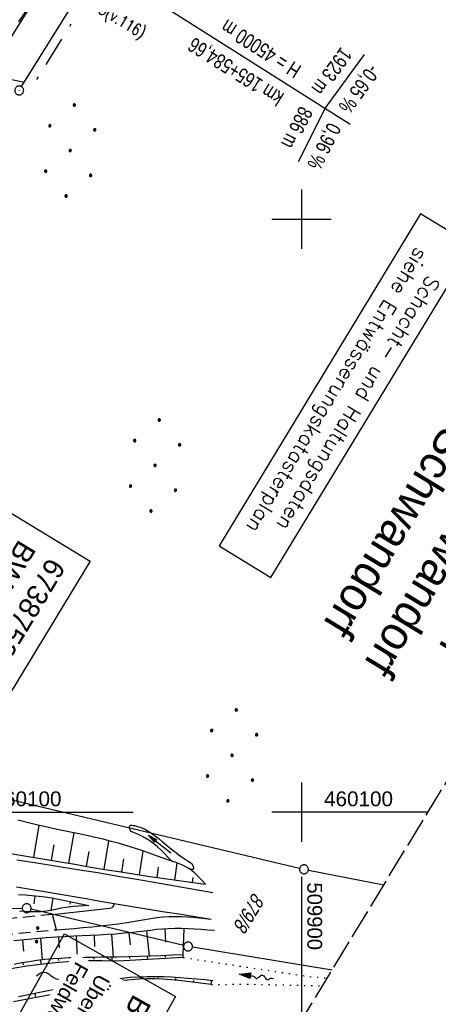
# Model space of a CAD drawing. Extents: x 509601 to 510326, y 459976 to 460916.
# Tile 17 of 39: x 509852 to 509923, y 460068 to 460234. Entities that reach past the tile are written whole.
import ezdxf
from ezdxf.enums import TextEntityAlignment as Align

# ---------------------------------------------------------------- set-up
doc = ezdxf.new("R2010")
doc.units = 0
doc.header["$LTSCALE"] = 10
doc.header["$MEASUREMENT"] = 0
for name, pattern in [('AUSGEZOGEN', [0]), ('LT00', [0]), ('LT08', [0.42, 0.2, -0.1, 0.02, -0.1]), ('LT11', [0.3, 0.2, -0.1]), ('LT14', [0.6, 0.5, -0.1]), ('PUNKTX2_STR', [0.6, 0.1, -0.5])]:
    doc.linetypes.add(name, pattern=pattern)
doc.layers.get('0').update_dxf_attribs({"linetype": 'LT00'})
for name, color, linetype in [('--EK_BW_TEXT_A', 20, 'LT00'), ('--EK_FBR', 1, 'LT00'), ('--EK_Schacht-Text', 5, 'LT00'), ('--EL_DFK_AB_L', 21, 'LT00'), ('--EL_DFK_AB_P', 7, 'LT00'), ('--EL_TEXT_KASTEN', 182, 'Continuous'), ('--FLIEßRICHTPFEIL', 180, 'Continuous'), ('--WASSER_GRENZE', 180, 'PUNKTX2_STR'), ('--WASSER_NUTZUNG', 180, 'Continuous'), ('-GRA-20O', 250, 'LT00'), ('BW_TEXT_B', 20, 'AUSGEZOGEN'), ('DFK_AB_L', 21, 'LT00'), ('DFK_AB_P', 7, 'LT00'), ('DFK_FLUR_NR', 250, 'LT00'), ('DFK_GZPKT', 250, 'LT00'), ('DFK_KATASTER', 250, 'LT00'), ('DFK_NUTZUNG', 250, 'LT00'), ('GEMEINDEGRENZE', 3, 'LT08'), ('GRENZNAME_B', 250, 'Continuous'), ('PFEIL', 140, 'AUSGEZOGEN'), ('V109_AFBR_BAB', 250, 'LT00'), ('V109_BOESCH', 250, 'LT00'), ('V109_BOSCHUNG', 250, 'LT00'), ('V109_FELDWEG', 250, 'LT11'), ('V109_GRABEN', 250, 'LT00'), ('V109_RASTER', 250, 'LT00'), ('V109_ZAUN', 40, 'LT00'), ('V110_AFBR_BAB', 250, 'LT00'), ('V110_BOESCH', 250, 'LT00'), ('V110_BOSCHUNG', 250, 'LT00'), ('V110_FELDWEG', 250, 'LT11'), ('V110_GRABEN', 250, 'LT00'), ('V110_RASTER', 250, 'LT00')]:
    doc.layers.add(name, color=color, linetype=linetype)
doc.layers.add('-BLATT_109-RAND', color=7, linetype='LT14', plot=False)
doc.styles.add('Beschrift', font='ARIAL.TTF')
doc.styles.add('ROMANS', font='romans.shx', dxfattribs={"width": 0.8})
doc.styles.add('schachtbeschriftung', font='romans.shx', dxfattribs={"width": 0.75, "height": 2})
doc.styles.get("Standard").update_dxf_attribs({"font": 'ARIAL.TTF'})
doc.styles.add('UNIR-H', font='unir_h.shx', dxfattribs={"width": 0.8})

# ---------------------------------------------------------------- blocks, each defined once
blk = doc.blocks.new('SYMB7010')
at = {"color": 0, "linetype": 'ByBlock'}
for points in [[(-0.031408, 0.499213), (-0.093728, 0.49134), (-0.15457, 0.475719), (-0.212975, 0.452595), (-0.268021, 0.422333), (-0.31884, 0.385411), (-0.36463, 0.342411), (-0.40467, 0.29401), (-0.438329, 0.240973), (-0.465074, 0.184136), (-0.484486, 0.124395), (-0.496256, 0.062692), (-0.5002, 0)], [(-0.5002, 0), (-0.496256, -0.062692), (-0.484486, -0.124395), (-0.465075, -0.184136), (-0.438329, -0.240973), (-0.404671, -0.29401), (-0.36463, -0.342411), (-0.31884, -0.385411), (-0.268021, -0.422333), (-0.212975, -0.452595), (-0.154571, -0.475719), (-0.093728, -0.49134), (-0.031408, -0.499213), (0.031408, -0.499213)], [(0.5002, 0), (0.496256, 0.062692), (0.484485, 0.124395), (0.465074, 0.184136), (0.438329, 0.240973), (0.40467, 0.29401), (0.36463, 0.342411), (0.31884, 0.385411), (0.268021, 0.422333), (0.212975, 0.452595), (0.15457, 0.475719), (0.093728, 0.49134), (0.031408, 0.499213), (-0.031408, 0.499213)], [(0.031408, -0.499213), (0.093728, -0.491341), (0.15457, -0.475719), (0.212975, -0.452595), (0.268021, -0.422333), (0.31884, -0.385411), (0.36463, -0.342411), (0.404671, -0.294011), (0.438329, -0.240974), (0.465075, -0.184136), (0.484486, -0.124395), (0.496256, -0.062692), (0.500201, 0)]]:
    blk.add_lwpolyline(points, dxfattribs=at)
blk = doc.blocks.new('SYMB0003')
at = {"color": 0, "linetype": 'ByBlock'}
for p, q in [((-0.015712, 0), (0.010166, 0.012015)), ((0, -0.021257), (-0.015712, 0)), ((0.010166, 0.012015), (0, -0.021257))]:
    blk.add_line(p, q, dxfattribs=at)
for points in [[(-0.031395, 0.499013), (-0.093691, 0.491144), (-0.154509, 0.475528), (-0.21289, 0.452414), (-0.267913, 0.422164), (-0.318712, 0.385257), (-0.364484, 0.342274), (-0.404509, 0.293893), (-0.438154, 0.240877), (-0.464888, 0.184062), (-0.484292, 0.124345), (-0.496058, 0.062667), (-0.5, 0)], [(-0.5, 0), (-0.496058, -0.062667), (-0.484292, -0.124345), (-0.464888, -0.184062), (-0.438154, -0.240877), (-0.404509, -0.293893), (-0.364485, -0.342274), (-0.318712, -0.385257), (-0.267914, -0.422164), (-0.21289, -0.452414), (-0.154509, -0.475529), (-0.093691, -0.491144), (-0.031395, -0.499014), (0.031395, -0.499014)], [(0.5, 0), (0.496057, 0.062667), (0.484292, 0.124345), (0.464888, 0.184062), (0.438153, 0.240877), (0.404509, 0.293893), (0.364484, 0.342274), (0.318712, 0.385257), (0.267913, 0.422164), (0.21289, 0.452414), (0.154509, 0.475528), (0.093691, 0.491144), (0.031395, 0.499013), (-0.031395, 0.499013)], [(0.031395, -0.499014), (0.093691, -0.491144), (0.154509, -0.475529), (0.21289, -0.452414), (0.267914, -0.422164), (0.318712, -0.385257), (0.364485, -0.342274), (0.404509, -0.293893), (0.438154, -0.240877), (0.464889, -0.184062), (0.484292, -0.124345), (0.496058, -0.062667), (0.5, 0)]]:
    blk.add_lwpolyline(points, dxfattribs=at)
blk = doc.blocks.new('SYMB7112')
at = {"color": 0, "linetype": 'ByBlock'}
for p, q in [((-0.13, 0.012919), (-0.13, -0.012919)), ((-0.125, -0.017105), (-0.125, 0.017105)), ((-0.12, 0.019164), (-0.12, -0.019164)), ((-0.115, -0.019796), (-0.115, 0.019796)), ((-0.11, 0.019164), (-0.11, -0.019164)), ((-0.105, -0.017105), (-0.105, 0.017105)), ((-0.1, 0.012919), (-0.1, -0.012919)), ((-0.095, -0.000126), (-0.095, 0.000146)), ((0.1, 0.012919), (0.1, -0.012919)), ((0.105, -0.017105), (0.105, 0.017105)), ((0.11, 0.019164), (0.11, -0.019164)), ((0.115, -0.019796), (0.115, 0.019796)), ((0.12, 0.019164), (0.12, -0.019164)), ((0.125, -0.017105), (0.125, 0.017105)), ((0.13, 0.012919), (0.13, -0.012919)), ((0.135, -0.000126), (0.135, 0.000146))]:
    blk.add_line(p, q, dxfattribs=at)
for points in [[(-0.095, 0), (-0.096981, 0.008678), (-0.10253, 0.015637), (-0.11055, 0.019499), (-0.11945, 0.019499), (-0.12747, 0.015637), (-0.133019, 0.008678), (-0.135, 0)], [(-0.135, 0), (-0.133019, -0.008678), (-0.12747, -0.015637), (-0.11945, -0.019499), (-0.11055, -0.019499), (-0.10253, -0.015637), (-0.096981, -0.008678), (-0.095, 0)], [(0.135, 0), (0.133019, 0.008678), (0.12747, 0.015637), (0.11945, 0.019499), (0.11055, 0.019499), (0.10253, 0.015637), (0.096981, 0.008678), (0.095, 0)], [(0.095, 0), (0.096981, -0.008678), (0.10253, -0.015637), (0.11055, -0.019499), (0.11945, -0.019499), (0.12747, -0.015637), (0.133019, -0.008678), (0.135, 0)]]:
    blk.add_lwpolyline(points, dxfattribs=at)
blk = doc.blocks.new('Ackerland7')
at = {"layer": 'DFK_NUTZUNG', "color": 0, "linetype": 'ByBlock'}
for p, q in [((-4, 3.93), (-4, 3.67)), ((-3.95, 3.63), (-3.95, 3.97)), ((-3.9, 3.99), (-3.9, 3.61)), ((-3.85, 3.6), (-3.85, 4)), ((-3.8, 3.99), (-3.8, 3.61)), ((-3.75, 3.63), (-3.75, 3.97)), ((-3.7, 3.93), (-3.7, 3.67)), ((-3.65, 3.8), (-3.65, 3.8)), ((3.7, 3.93), (3.7, 3.67)), ((3.75, 3.63), (3.75, 3.97)), ((3.8, 3.99), (3.8, 3.61)), ((3.85, 3.6), (3.85, 4)), ((3.9, 3.99), (3.9, 3.61)), ((3.95, 3.63), (3.95, 3.97)), ((4, 3.93), (4, 3.67)), ((4.05, 3.8), (4.05, 3.8)), ((-7.85, 0.13), (-7.85, -0.13)), ((-7.8, -0.17), (-7.8, 0.17)), ((-7.75, 0.19), (-7.75, -0.19)), ((-7.7, -0.2), (-7.7, 0.2)), ((-7.65, 0.19), (-7.65, -0.19)), ((-7.6, -0.17), (-7.6, 0.17)), ((-7.55, 0.13), (-7.55, -0.13)), ((-7.5, 0), (-7.5, 0)), ((-0.15, 0.13), (-0.15, -0.13)), ((-0.1, -0.17), (-0.1, 0.17)), ((-0.05, 0.19), (-0.05, -0.19)), ((0, -0.2), (0, 0.2)), ((0.05, 0.19), (0.05, -0.19)), ((0.1, -0.17), (0.1, 0.17)), ((0.15, 0.13), (0.15, -0.13)), ((0.2, 0), (0.2, 0)), ((7.55, 0.13), (7.55, -0.13)), ((7.6, -0.17), (7.6, 0.17)), ((7.65, 0.19), (7.65, -0.19)), ((7.7, -0.2), (7.7, 0.2)), ((7.75, 0.19), (7.75, -0.19)), ((7.8, -0.17), (7.8, 0.17)), ((7.85, 0.13), (7.85, -0.13)), ((7.9, 0), (7.9, 0)), ((-4, -3.67), (-4, -3.93)), ((-3.95, -3.97), (-3.95, -3.63)), ((-3.9, -3.61), (-3.9, -3.99)), ((-3.85, -4), (-3.85, -3.6)), ((-3.8, -3.61), (-3.8, -3.99)), ((-3.75, -3.97), (-3.75, -3.63)), ((-3.7, -3.67), (-3.7, -3.93)), ((-3.65, -3.8), (-3.65, -3.8)), ((3.7, -3.67), (3.7, -3.93)), ((3.75, -3.97), (3.75, -3.63)), ((3.8, -3.61), (3.8, -3.99)), ((3.85, -4), (3.85, -3.6)), ((3.9, -3.61), (3.9, -3.99)), ((3.95, -3.97), (3.95, -3.63)), ((4, -3.67), (4, -3.93)), ((4.05, -3.8), (4.05, -3.8))]:
    blk.add_line(p, q, dxfattribs=at)
for points in [[(-3.65, 3.8), (-3.67, 3.89), (-3.73, 3.96), (-3.81, 3.99), (-3.89, 3.99), (-3.97, 3.96), (-4.03, 3.89), (-4.05, 3.8), (-4.03, 3.71), (-3.97, 3.64), (-3.89, 3.6), (-3.81, 3.6), (-3.73, 3.64), (-3.67, 3.71), (-3.65, 3.8)], [(4.05, 3.8), (4.03, 3.89), (3.97, 3.96), (3.89, 3.99), (3.81, 3.99), (3.73, 3.96), (3.67, 3.89), (3.65, 3.8), (3.67, 3.71), (3.73, 3.64), (3.81, 3.61), (3.89, 3.61), (3.97, 3.64), (4.03, 3.71), (4.05, 3.8)], [(-7.5, 0), (-7.52, 0.09), (-7.58, 0.16), (-7.66, 0.19), (-7.74, 0.19), (-7.82, 0.16), (-7.88, 0.09), (-7.9, 0)], [(0.2, 0), (0.18, 0.09), (0.12, 0.16), (0.04, 0.19), (-0.04, 0.19), (-0.12, 0.16), (-0.18, 0.09), (-0.2, 0)], [(-0.2, 0), (-0.18, -0.09), (-0.12, -0.16), (-0.04, -0.19), (0.04, -0.19), (0.12, -0.16), (0.18, -0.09), (0.2, 0)], [(7.9, 0), (7.88, 0.09), (7.82, 0.16), (7.74, 0.19), (7.66, 0.19), (7.58, 0.16), (7.52, 0.09), (7.5, 0)], [(7.5, 0), (7.52, -0.09), (7.58, -0.16), (7.66, -0.19), (7.74, -0.19), (7.82, -0.16), (7.88, -0.09), (7.9, 0)], [(-7.9, 0), (-7.88, -0.09), (-7.82, -0.16), (-7.74, -0.19), (-7.66, -0.19), (-7.58, -0.16), (-7.52, -0.09), (-7.5, 0)], [(-3.65, -3.8), (-3.67, -3.71), (-3.73, -3.64), (-3.81, -3.61), (-3.89, -3.61), (-3.97, -3.64), (-4.03, -3.71), (-4.05, -3.8), (-4.03, -3.89), (-3.97, -3.96), (-3.89, -3.99), (-3.81, -3.99), (-3.73, -3.96), (-3.67, -3.89), (-3.65, -3.8)], [(4.05, -3.8), (4.03, -3.71), (3.97, -3.64), (3.89, -3.61), (3.81, -3.61), (3.73, -3.64), (3.67, -3.71), (3.65, -3.8), (3.67, -3.89), (3.73, -3.96), (3.81, -3.99), (3.89, -3.99), (3.97, -3.96), (4.03, -3.89), (4.05, -3.8)]]:
    blk.add_lwpolyline(points, dxfattribs=at)
blk = doc.blocks.new('SYMB7251')
at = {"color": 0, "linetype": 'ByBlock'}
for points in [[(-0.25, 0), (-0.208333, 0.028889), (-0.166667, 0.051111), (-0.125, 0.06), (-0.083333, 0.051111), (-0.041667, 0.028889), (0, 0)], [(0, 0), (0.041667, -0.028889), (0.083333, -0.051111), (0.125, -0.06), (0.166667, -0.051111), (0.208333, -0.028889), (0.25, 0)]]:
    blk.add_lwpolyline(points, dxfattribs=at)
blk = doc.blocks.new('FLIEßRICHTPFEIL')
at = {"layer": '--FLIEßRICHTPFEIL'}
blk.add_hatch(color=256, dxfattribs=at).paths.add_polyline_path([(-1.95, 0.4875), (-1.95, -0.4875), (0, 0)])
for p, q in [((-1.95, 0.4875), (-1.95, -0.4875)), ((-1.95, 0.4875), (0, 0)), ((0, 0), (-1.95, -0.4875))]:
    blk.add_line(p, q, dxfattribs=at)
at = {"layer": '--FLIEßRICHTPFEIL', "start_tangent": (-1, 0), "end_tangent": (-1, 0)}
blk.add_spline([(-1.95, 0), (-2.4375, 0), (-2.925, 0.325), (-3.4125, 0), (-3.9, -0.325), (-4.3875, 0), (-4.875, 0.325), (-5.3625, 0), (-5.85, 0)], degree=3, dxfattribs=at)
blk = doc.blocks.new('Pfreil3')
at = {"layer": 'PFEIL'}
blk.add_hatch(color=256, dxfattribs=at).paths.add_polyline_path([(-1.55, 0.27), (-1.55, -0.27), (0, 0)])
for p, q in [((-1.55, 0), (-4.83, 0)), ((-1.55, -0.27), (-1.55, 0.27)), ((-1.55, 0.27), (0, 0)), ((0, 0), (-1.55, -0.27))]:
    blk.add_line(p, q, dxfattribs=at)

msp = doc.modelspace()

# ---------------------------------------------------------------- linework, layer by layer
at = {"layer": '--EK_FBR'}
for points in [[(509885.08, 460086.38), (509881.88, 460086.95), (509878.67, 460087.52), (509875.47, 460088.08), (509872.26, 460088.64), (509869.05, 460089.18), (509865.65, 460089.75), (509862.24, 460090.3), (509858.83, 460090.85), (509855.41, 460091.38), (509852, 460091.91)], [(509885.08, 460086.38), (509881.88, 460086.95), (509878.67, 460087.52), (509875.47, 460088.08), (509872.26, 460088.64), (509869.05, 460089.18), (509865.65, 460089.75), (509862.24, 460090.3), (509858.83, 460090.85), (509855.41, 460091.38), (509852, 460091.91)], [(509851.94, 460087.4), (509854.3, 460087.02), (509856.66, 460086.63), (509859.01, 460086.23), (509861.36, 460085.82), (509863.72, 460085.42), (509866.07, 460085.01), (509868.42, 460084.61), (509871.15, 460084.16), (509873.87, 460083.71), (509876.6, 460083.27), (509879.33, 460082.83), (509882.05, 460082.4), (509884.78, 460081.97)], [(509851.94, 460087.4), (509854.3, 460087.02), (509856.66, 460086.63), (509859.01, 460086.23), (509861.36, 460085.82), (509863.72, 460085.42), (509866.07, 460085.01), (509868.42, 460084.61), (509871.15, 460084.16), (509873.87, 460083.71), (509876.6, 460083.27), (509879.33, 460082.83), (509882.05, 460082.4), (509884.78, 460081.97)], [(509858.7, 460080.18), (509858.03, 460082.75), (509867.62, 460083.83), (509867.85, 460083.87), (509868.07, 460083.95), (509868.25, 460084.08), (509868.38, 460084.24), (509868.42, 460084.42), (509868.42, 460084.61)], [(509858.7, 460080.18), (509860.19, 460080.3), (509861.67, 460080.41), (509863.15, 460080.54), (509864.64, 460080.67), (509866.12, 460080.82), (509867.6, 460081), (509869.08, 460081.19), (509870.55, 460081.41), (509871.57, 460081.58), (509872.59, 460081.75), (509873.61, 460081.93), (509874.62, 460082.09), (509875.64, 460082.23), (509876.66, 460082.33), (509877.68, 460082.4), (509878.69, 460082.43), (509879.7, 460082.41), (509880.72, 460082.37), (509881.73, 460082.29), (509882.75, 460082.19), (509883.77, 460082.09), (509884.78, 460081.97)]]:
    msp.add_lwpolyline(points, dxfattribs=at)
at = {"layer": '--EL_DFK_AB_L'}
msp.add_line((509852.82, 460222.33), (509922.78, 460335), dxfattribs=at)
at = {"layer": '--EL_TEXT_KASTEN'}
msp.add_lwpolyline([(509920.1, 460200.86), (509886.11, 460144.88), (509894.84, 460139.58), (509928.83, 460195.55)], close=True, dxfattribs=at)
at = {"layer": '--WASSER_GRENZE', "ltscale": 0.2}
for p, q in [((509880.09, 460075.48), (509901.44, 460072.27)), ((509901.44, 460072.27), (509904.19, 460072.04)), ((509884.79, 460070.94), (509890.86, 460071)), ((509890.86, 460071), (509903.29, 460070.73)), ((509904.19, 460072.04), (509904.36, 460072.02))]:
    msp.add_line(p, q, dxfattribs=at)
at = {"layer": '-GRA-20O'}
for p, q in [((509908.2, 460215.93), (509875.16, 460236.84)), ((509903.98, 460218.61), (509910.64, 460227.78)), ((509903.98, 460218.61), (509899.44, 460209.64))]:
    msp.add_line(p, q, dxfattribs=at)
at = {"layer": 'DFK_AB_L'}
msp.add_line((509852.82, 460222.33), (509922.78, 460335), dxfattribs=at)
at = {"layer": 'DFK_KATASTER'}
for p, q in [((509835.86, 460105.72), (509899.7, 460090.54)), ((509901.17, 460090.23), (509913.91, 460087.75)), ((509852.93, 460083.78), (509800.27, 460082.23)), ((509880.15, 460077.52), (509854.41, 460083.63)), ((509905.17, 460073.36), (509881.62, 460077.23))]:
    msp.add_line(p, q, dxfattribs=at)
at = {"layer": 'GEMEINDEGRENZE', "ltscale": 2.5, "flags": 128}
msp.add_lwpolyline([(510083.2, 460366.52), (510084.55, 460407.24), (510070.1, 460416.15), (510053.22, 460414.5), (510045.75, 460363.55), (510043.24, 460334.01), (510040.27, 460311.62), (510036.26, 460289.83), (509999.14, 460276.17), (509957.39, 460262.02), (509953.25, 460305.42), (509926.64, 460335.78), (509924.24, 460334.5), (509854.83, 460222.72), (509804.9, 460233.06), (509793.74, 460241.31), (509777.79, 460222.56), (509761.22, 460206.13), (509751.6, 460198.75), (509740.25, 460200.73), (509714.23, 460213.64), (509694.77, 460218.55), (509672.9, 460208.44), (509658.07, 460219.38)], dxfattribs=at)
at = {"layer": 'V109_AFBR_BAB'}
for points in [[(509885.08, 460086.38), (509881.88, 460086.95), (509878.67, 460087.52), (509875.47, 460088.08), (509872.26, 460088.64), (509869.05, 460089.18), (509865.65, 460089.75), (509862.24, 460090.3), (509858.83, 460090.85), (509855.41, 460091.38), (509852, 460091.91)], [(509851.94, 460087.4), (509854.3, 460087.02), (509856.66, 460086.63), (509859.01, 460086.23), (509861.36, 460085.82), (509863.72, 460085.42), (509866.07, 460085.01), (509868.42, 460084.61), (509871.15, 460084.16), (509873.87, 460083.71), (509876.6, 460083.27), (509879.33, 460082.83), (509882.05, 460082.4), (509884.78, 460081.97)], [(509858.7, 460080.18), (509858.03, 460082.75), (509867.62, 460083.83), (509867.85, 460083.87), (509868.07, 460083.95), (509868.25, 460084.08), (509868.38, 460084.24), (509868.42, 460084.42), (509868.42, 460084.61)], [(509858.7, 460080.18), (509860.19, 460080.3), (509861.67, 460080.41), (509863.15, 460080.54), (509864.64, 460080.67), (509866.12, 460080.82), (509867.6, 460081), (509869.08, 460081.19), (509870.55, 460081.41), (509871.57, 460081.58), (509872.59, 460081.75), (509873.61, 460081.93), (509874.62, 460082.09), (509875.64, 460082.23), (509876.66, 460082.33), (509877.68, 460082.4), (509878.69, 460082.43), (509879.7, 460082.41), (509880.72, 460082.37), (509881.73, 460082.29), (509882.75, 460082.19), (509883.77, 460082.09), (509884.78, 460081.97)]]:
    msp.add_lwpolyline(points, dxfattribs=at)
at = {"layer": 'V109_BOESCH'}
for points in [[(509883.81, 460087.84), (509883.36, 460088.35), (509882.9, 460088.85), (509882.43, 460089.33), (509881.95, 460089.78), (509881.44, 460090.2), (509880.9, 460090.56), (509880.38, 460090.86), (509879.83, 460091.11), (509879.26, 460091.34), (509878.69, 460091.55), (509878.11, 460091.75), (509876.84, 460092.19), (509875.59, 460092.64), (509874.33, 460093.08), (509873.08, 460093.52), (509871.83, 460093.94), (509870.57, 460094.34), (509869.31, 460094.72), (509867.95, 460095.08), (509866.59, 460095.42), (509865.22, 460095.74), (509863.84, 460096.04), (509862.45, 460096.33), (509861.07, 460096.61), (509859.68, 460096.9), (509858.29, 460097.19), (509856.91, 460097.5), (509855.34, 460097.87), (509853.77, 460098.26), (509852.21, 460098.67)], [(509850.25, 460093.17), (509852.63, 460092.77), (509855, 460092.37), (509857.37, 460091.97), (509859.74, 460091.56), (509862.12, 460091.15), (509864.49, 460090.75), (509866.86, 460090.35), (509869.24, 460089.97), (509871.66, 460089.59), (509874.09, 460089.23), (509876.52, 460088.87), (509878.95, 460088.52), (509881.38, 460088.18), (509883.81, 460087.84)], [(509852.32, 460086.12), (509853.45, 460086.05), (509854.58, 460085.96), (509855.7, 460085.85), (509856.82, 460085.71), (509857.93, 460085.54), (509859.04, 460085.33), (509864.17, 460084.27)], [(509864.17, 460084.27), (509863.3, 460084.22), (509862.43, 460084.16), (509861.56, 460084.09), (509860.69, 460083.99), (509859.83, 460083.86), (509858.98, 460083.7), (509858.59, 460083.61), (509858.21, 460083.52), (509857.83, 460083.44), (509856.95, 460083.3), (509856.07, 460083.22), (509855.18, 460083.19), (509854.28, 460083.2), (509853.39, 460083.24), (509852.49, 460083.3)], [(509885.33, 460080.02), (509884.22, 460080.12), (509883.11, 460080.21), (509882, 460080.28), (509880.89, 460080.34), (509879.78, 460080.38), (509878.67, 460080.38), (509877.57, 460080.35), (509876.56, 460080.28), (509875.56, 460080.19), (509874.56, 460080.07), (509873.56, 460079.95), (509872.56, 460079.83), (509871.56, 460079.71), (509870.14, 460079.57), (509868.72, 460079.45), (509867.3, 460079.35), (509865.87, 460079.27), (509864.45, 460079.2), (509863.02, 460079.14), (509861.6, 460079.07), (509860.18, 460079), (509858.76, 460078.91), (509856.94, 460078.79), (509855.12, 460078.63), (509853.31, 460078.47), (509851.5, 460078.28)]]:
    msp.add_lwpolyline(points, dxfattribs=at)
at = {"layer": 'V109_BOSCHUNG'}
for p, q in [((509854.9, 460092.39), (509855.81, 460097.76)), ((509860.8, 460091.38), (509861.69, 460096.49)), ((509857.84, 460091.89), (509858.3, 460094.49)), ((509866.74, 460090.37), (509867.53, 460095.19)), ((509863.77, 460090.87), (509864.19, 460093.37)), ((509869.72, 460089.89), (509870.07, 460092.14)), ((509872.69, 460089.43), (509873.31, 460093.44)), ((509875.67, 460088.99), (509875.92, 460090.71)), ((509878.64, 460088.56), (509879.05, 460091.42)), ((509881.63, 460088.14), (509881.74, 460089)), ((509855.03, 460085.91), (509854.88, 460084.55)), ((509858.08, 460085.51), (509857.74, 460083.42)), ((509861.07, 460084.92), (509860.97, 460084.46)), ((509864.01, 460084.31), (509864, 460084.26)), ((509859.02, 460078.93), (509859.13, 460077.14)), ((509862.04, 460079.09), (509862.21, 460075.46)), ((509865.03, 460079.23), (509865.12, 460077.37)), ((509867.98, 460079.4), (509868.26, 460075.55)), ((509870.92, 460079.64), (509871.12, 460077.62)), ((509873.9, 460079.99), (509874.31, 460075.71)), ((509876.98, 460080.31), (509877.1, 460078.07)), ((509880.15, 460080.37), (509880.02, 460075.95)), ((509852.97, 460078.43), (509853.16, 460076.55)), ((509855.99, 460078.71), (509856.29, 460075.09)), ((509868.02, 460075.54), (509868.03, 460074.93)), ((509871.02, 460075.6), (509871.02, 460075.3)), ((509874.01, 460075.7), (509874.03, 460075.16)), ((509877.01, 460075.82), (509877.02, 460075.57)), ((509880, 460075.95), (509880.02, 460075.48)), ((509853.03, 460074.6), (509853.09, 460074.28)), ((509856.01, 460075.06), (509856.09, 460074.35)), ((509859.01, 460075.33), (509859.03, 460074.99)), ((509862.02, 460075.46), (509862.04, 460074.85)), ((509865.02, 460075.51), (509865.02, 460075.23)), ((509872.89, 460071.85), (509872.86, 460072.27)), ((509861.11, 460069.9), (509860.95, 460070.62)), ((509864.04, 460070.54), (509863.97, 460070.85)), ((509866.97, 460071.13), (509866.87, 460071.66)), ((509869.92, 460071.59), (509869.89, 460071.82)), ((509875.86, 460071.86), (509875.87, 460072.08)), ((509878.84, 460071.67), (509878.88, 460072.16)), ((509881.81, 460071.34), (509881.84, 460071.64)), ((509884.78, 460070.94), (509884.87, 460071.65)), ((509855.22, 460068.71), (509855.08, 460069.46)), ((509858.17, 460069.28), (509858.09, 460069.66))]:
    msp.add_line(p, q, dxfattribs=at)
at = {"layer": 'V109_FELDWEG', "flags": 128}
for points in [[(509858.03, 460082.75), (509855.52, 460082.5), (509853.01, 460082.25), (509850.5, 460082), (509847.98, 460081.73), (509845.47, 460081.44), (509843.63, 460081.22), (509841.78, 460081), (509839.93, 460080.77), (509838.08, 460080.55), (509836.23, 460080.34), (509834.38, 460080.15), (509832.53, 460079.97), (509830.68, 460079.82), (509828.83, 460079.7), (509827.09, 460079.62), (509825.35, 460079.56), (509823.6, 460079.52), (509821.86, 460079.5), (509820.11, 460079.49), (509818.37, 460079.49), (509816.62, 460079.49), (509814.87, 460079.48), (509813.11, 460079.47), (509811.36, 460079.44), (509809.7, 460079.4), (509808.05, 460079.35), (509806.39, 460079.29), (509804.74, 460079.23), (509803.08, 460079.18), (509801.43, 460079.13), (509799.78, 460079.1), (509798.13, 460079.09), (509796.48, 460079.1), (509794.84, 460079.14), (509793.2, 460079.22), (509791.57, 460079.33), (509789.94, 460079.49), (509788.32, 460079.69), (509786.71, 460079.95), (509785.44, 460080.2), (509784.17, 460080.47), (509782.91, 460080.77), (509781.65, 460081.08), (509780.39, 460081.41), (509779.13, 460081.74), (509777.86, 460082.07), (509776.6, 460082.39), (509775.33, 460082.69), (509774.06, 460082.97), (509772.78, 460083.23), (509771.5, 460083.44), (509770.21, 460083.62), (509768.91, 460083.75), (509767.6, 460083.82), (509766.28, 460083.84), (509765.16, 460083.8), (509764.04, 460083.71), (509762.92, 460083.56), (509761.81, 460083.37), (509760.72, 460083.12), (509759.65, 460082.81), (509758.6, 460082.45), (509757.59, 460082.02), (509756.62, 460081.53), (509755.69, 460080.98), (509754.76, 460080.32), (509753.88, 460079.6), (509753.05, 460078.81), (509752.27, 460077.96), (509751.52, 460077.07), (509750.81, 460076.13), (509750.14, 460075.16), (509749.48, 460074.16), (509748.85, 460073.13), (509748.24, 460072.09), (509747.64, 460071.03), (509747.05, 460069.97), (509746.46, 460068.91), (509745.86, 460067.85), (509744.99, 460066.34), (509744.11, 460064.86), (509743.22, 460063.39), (509742.32, 460061.95), (509741.42, 460060.51), (509740.51, 460059.09), (509739.59, 460057.67), (509738.68, 460056.25), (509737.77, 460054.83), (509736.31, 460052.53), (509734.85, 460050.23), (509733.4, 460047.91), (509732.08, 460045.79)], [(509733.94, 460044.66), (509735.31, 460046.78), (509736.73, 460048.97), (509738.15, 460051.16), (509739.56, 460053.34), (509740.61, 460054.96), (509741.64, 460056.58), (509742.67, 460058.2), (509743.69, 460059.84), (509744.7, 460061.49), (509745.7, 460063.16), (509746.69, 460064.86), (509747.66, 460066.58), (509748.23, 460067.62), (509748.81, 460068.66), (509749.38, 460069.71), (509749.97, 460070.74), (509750.57, 460071.76), (509751.2, 460072.77), (509751.84, 460073.74), (509752.52, 460074.68), (509753.23, 460075.59), (509753.99, 460076.44), (509754.79, 460077.25), (509755.63, 460077.99), (509756.54, 460078.68), (509757.5, 460079.29), (509758.52, 460079.83), (509759.58, 460080.31), (509760.67, 460080.71), (509761.8, 460081.05), (509762.95, 460081.33), (509764.12, 460081.54), (509765.29, 460081.68), (509766.46, 460081.76), (509767.75, 460081.78), (509769.04, 460081.74), (509770.31, 460081.63), (509771.58, 460081.46), (509772.84, 460081.25), (509774.09, 460081), (509775.34, 460080.72), (509776.59, 460080.41), (509777.84, 460080.08), (509779.08, 460079.74), (509780.32, 460079.39), (509781.56, 460079.05), (509782.81, 460078.72), (509784.05, 460078.41), (509785.3, 460078.12), (509786.55, 460077.86), (509788.15, 460077.59), (509789.75, 460077.37), (509791.36, 460077.2), (509792.97, 460077.08), (509794.59, 460077), (509796.21, 460076.96), (509797.83, 460076.95), (509799.46, 460076.97), (509801.09, 460077.01), (509802.72, 460077.06), (509804.35, 460077.12), (509805.99, 460077.19), (509807.62, 460077.26), (509809.25, 460077.32), (509810.89, 460077.38), (509812.76, 460077.43), (509814.62, 460077.46), (509816.49, 460077.48), (509818.35, 460077.49), (509820.21, 460077.5), (509822.07, 460077.52), (509823.93, 460077.54), (509825.79, 460077.57), (509827.65, 460077.62), (509829.51, 460077.68), (509831.53, 460077.78), (509833.55, 460077.9), (509835.57, 460078.05), (509837.59, 460078.21), (509839.61, 460078.38), (509841.63, 460078.56), (509843.65, 460078.76), (509845.67, 460078.95), (509850.01, 460079.36), (509854.36, 460079.77), (509858.7, 460080.18)]]:
    msp.add_lwpolyline(points, dxfattribs=at)
at = {"layer": 'V109_GRABEN'}
for points in [[(509853.91, 460235.69), (509852.32, 460233.25)], [(509871.21, 460096.77), (509871.1, 460097.06), (509871.01, 460097.33), (509870.99, 460097.56), (509871.05, 460097.72), (509871.19, 460097.78), (509871.4, 460097.79), (509871.63, 460097.77), (509871.88, 460097.73), (509872.38, 460097.61), (509872.81, 460097.48), (509873.21, 460097.32), (509873.58, 460097.14), (509874.19, 460096.8), (509874.8, 460096.4), (509875.4, 460095.97), (509875.99, 460095.5), (509876.58, 460095.02), (509877.18, 460094.52), (509877.77, 460094.02), (509878.37, 460093.53), (509878.98, 460093.06), (509879.61, 460092.6), (509880.25, 460092.16), (509880.89, 460091.74), (509881.53, 460091.33)], [(509878.14, 460091.76), (509877.55, 460092.37), (509876.95, 460092.98), (509876.35, 460093.57), (509875.73, 460094.14), (509875.09, 460094.68), (509874.43, 460095.17), (509873.74, 460095.63), (509873.01, 460096.02), (509872.43, 460096.29), (509871.82, 460096.53), (509871.21, 460096.77)], [(509881.53, 460091.33), (509881.64, 460091.07), (509881.73, 460090.83), (509881.78, 460090.61), (509881.8, 460090.45), (509881.75, 460090.35), (509881.61, 460090.32), (509881.41, 460090.36), (509881.17, 460090.45), (509880.9, 460090.56)], [(509880.02, 460075.95), (509878.18, 460075.87), (509876.34, 460075.79), (509874.5, 460075.71), (509872.66, 460075.65), (509870.81, 460075.6), (509868.96, 460075.56), (509867.6, 460075.54), (509866.24, 460075.53), (509864.88, 460075.51), (509863.52, 460075.49), (509862.16, 460075.46), (509860.8, 460075.42), (509859.45, 460075.35), (509858.1, 460075.26), (509856.75, 460075.14), (509855.41, 460074.99), (509854.08, 460074.79), (509852.83, 460074.57), (509851.59, 460074.31)], [(509880.09, 460075.48), (509869.06, 460074.9), (509866.43, 460074.95), (509863.8, 460074.92), (509861.17, 460074.8), (509858.54, 460074.61), (509855.93, 460074.34), (509853.32, 460073.98), (509850.72, 460073.55)], [(509852.27, 460068.9), (509854.51, 460069.35), (509856.76, 460069.8), (509859.02, 460070.24), (509861.27, 460070.68), (509862.68, 460070.95), (509864.08, 460071.2), (509865.49, 460071.44), (509866.89, 460071.67), (509868.3, 460071.87), (509869.71, 460072.03), (509871.13, 460072.16), (509872.54, 460072.25), (509873.93, 460072.3), (509875.32, 460072.3), (509876.72, 460072.27), (509878.11, 460072.21), (509879.5, 460072.12), (509880.9, 460072.02), (509882.3, 460071.9), (509883.69, 460071.77), (509885.09, 460071.63)], [(509884.79, 460070.94), (509883.43, 460071.13), (509882.08, 460071.3), (509880.72, 460071.47), (509879.36, 460071.62), (509878.01, 460071.74), (509876.65, 460071.83), (509875.3, 460071.88), (509873.95, 460071.88), (509872.61, 460071.84), (509871.32, 460071.75), (509870.04, 460071.61), (509868.76, 460071.43), (509867.48, 460071.22), (509866.2, 460070.98), (509864.92, 460070.72), (509863.64, 460070.45), (509862.37, 460070.17), (509861.09, 460069.89), (509859.81, 460069.62), (509857.72, 460069.19), (509855.63, 460068.78), (509853.53, 460068.4), (509851.43, 460068.04)]]:
    msp.add_lwpolyline(points, dxfattribs=at)
at = {"layer": 'V109_RASTER'}
for p, q in [((509900, 460205), (509900, 460195)), ((509895, 460200), (509905, 460200)), ((509900, 460105), (509900, 460095)), ((509921.35, 460100), (509895, 460100)), ((509900, 460089.11), (509900, 460064.85))]:
    msp.add_line(p, q, dxfattribs=at)
at = {"layer": 'V109_ZAUN'}
msp.add_line((509851.09, 460230.73), (509859.08, 460243.42), dxfattribs=at)
at = {"layer": 'V110_AFBR_BAB'}
for points in [[(509885.08, 460086.38), (509881.88, 460086.95), (509878.67, 460087.52), (509875.47, 460088.08), (509872.26, 460088.64), (509869.05, 460089.18), (509865.65, 460089.75), (509862.24, 460090.3), (509858.83, 460090.85), (509855.41, 460091.38), (509852, 460091.91)], [(509851.94, 460087.4), (509854.3, 460087.02), (509856.66, 460086.63), (509859.01, 460086.23), (509861.36, 460085.82), (509863.72, 460085.42), (509866.07, 460085.01), (509868.42, 460084.61), (509871.15, 460084.16), (509873.87, 460083.71), (509876.6, 460083.27), (509879.33, 460082.83), (509882.05, 460082.4), (509884.78, 460081.97)], [(509858.7, 460080.18), (509858.03, 460082.75), (509867.62, 460083.83), (509867.85, 460083.87), (509868.07, 460083.95), (509868.25, 460084.08), (509868.38, 460084.24), (509868.42, 460084.42), (509868.42, 460084.61)], [(509858.7, 460080.18), (509860.19, 460080.3), (509861.67, 460080.41), (509863.15, 460080.54), (509864.64, 460080.67), (509866.12, 460080.82), (509867.6, 460081), (509869.08, 460081.19), (509870.55, 460081.41), (509871.57, 460081.58), (509872.59, 460081.75), (509873.61, 460081.93), (509874.62, 460082.09), (509875.64, 460082.23), (509876.66, 460082.33), (509877.68, 460082.4), (509878.69, 460082.43), (509879.7, 460082.41), (509880.72, 460082.37), (509881.73, 460082.29), (509882.75, 460082.19), (509883.77, 460082.09), (509884.78, 460081.97)]]:
    msp.add_lwpolyline(points, dxfattribs=at)
at = {"layer": 'V110_BOESCH'}
for points in [[(509883.81, 460087.84), (509883.36, 460088.35), (509882.9, 460088.85), (509882.43, 460089.33), (509881.95, 460089.78), (509881.44, 460090.2), (509880.9, 460090.56), (509880.38, 460090.86), (509879.83, 460091.11), (509879.26, 460091.34), (509878.69, 460091.55), (509878.11, 460091.75), (509876.84, 460092.19), (509875.59, 460092.64), (509874.33, 460093.08), (509873.08, 460093.52), (509871.83, 460093.94), (509870.57, 460094.34), (509869.31, 460094.72), (509867.95, 460095.08), (509866.59, 460095.42), (509865.22, 460095.74), (509863.84, 460096.04), (509862.45, 460096.33), (509861.07, 460096.61), (509859.68, 460096.9), (509858.29, 460097.19), (509856.91, 460097.5), (509855.34, 460097.87), (509853.77, 460098.26), (509852.21, 460098.67)], [(509850.25, 460093.17), (509852.63, 460092.77), (509855, 460092.37), (509857.37, 460091.97), (509859.74, 460091.56), (509862.12, 460091.15), (509864.49, 460090.75), (509866.86, 460090.35), (509869.24, 460089.97), (509871.66, 460089.59), (509874.09, 460089.23), (509876.52, 460088.87), (509878.95, 460088.52), (509881.38, 460088.18), (509883.81, 460087.84)], [(509852.32, 460086.12), (509853.45, 460086.05), (509854.58, 460085.96), (509855.7, 460085.85), (509856.82, 460085.71), (509857.93, 460085.54), (509859.04, 460085.33), (509864.17, 460084.27)], [(509864.17, 460084.27), (509863.3, 460084.22), (509862.43, 460084.16), (509861.56, 460084.09), (509860.69, 460083.99), (509859.83, 460083.86), (509858.98, 460083.7), (509858.59, 460083.61), (509858.21, 460083.52), (509857.83, 460083.44), (509856.95, 460083.3), (509856.07, 460083.22), (509855.18, 460083.19), (509854.28, 460083.2), (509853.39, 460083.24), (509852.49, 460083.3)], [(509885.33, 460080.02), (509884.22, 460080.12), (509883.11, 460080.21), (509882, 460080.28), (509880.89, 460080.34), (509879.78, 460080.38), (509878.67, 460080.38), (509877.57, 460080.35), (509876.56, 460080.28), (509875.56, 460080.19), (509874.56, 460080.07), (509873.56, 460079.95), (509872.56, 460079.83), (509871.56, 460079.71), (509870.14, 460079.57), (509868.72, 460079.45), (509867.3, 460079.35), (509865.87, 460079.27), (509864.45, 460079.2), (509863.02, 460079.14), (509861.6, 460079.07), (509860.18, 460079), (509858.76, 460078.91), (509856.94, 460078.79), (509855.12, 460078.63), (509853.31, 460078.47), (509851.5, 460078.28)]]:
    msp.add_lwpolyline(points, dxfattribs=at)
at = {"layer": 'V110_BOSCHUNG'}
for p, q in [((509854.9, 460092.39), (509855.81, 460097.76)), ((509860.8, 460091.38), (509861.69, 460096.49)), ((509857.84, 460091.89), (509858.3, 460094.49)), ((509866.74, 460090.37), (509867.53, 460095.19)), ((509863.77, 460090.87), (509864.19, 460093.37)), ((509869.72, 460089.89), (509870.07, 460092.14)), ((509872.69, 460089.43), (509873.31, 460093.44)), ((509875.67, 460088.99), (509875.92, 460090.71)), ((509878.64, 460088.56), (509879.05, 460091.42)), ((509881.63, 460088.14), (509881.74, 460089)), ((509855.03, 460085.91), (509854.88, 460084.55)), ((509858.08, 460085.51), (509857.74, 460083.42)), ((509861.07, 460084.92), (509860.97, 460084.46)), ((509864.01, 460084.31), (509864, 460084.26)), ((509859.02, 460078.93), (509859.13, 460077.14)), ((509862.04, 460079.09), (509862.21, 460075.46)), ((509865.03, 460079.23), (509865.12, 460077.37)), ((509867.98, 460079.4), (509868.26, 460075.55)), ((509870.92, 460079.64), (509871.12, 460077.62)), ((509873.9, 460079.99), (509874.31, 460075.71)), ((509876.98, 460080.31), (509877.1, 460078.07)), ((509880.15, 460080.37), (509880.02, 460075.95)), ((509852.97, 460078.43), (509853.16, 460076.55)), ((509855.99, 460078.71), (509856.29, 460075.09)), ((509868.02, 460075.54), (509868.03, 460074.93)), ((509871.02, 460075.6), (509871.02, 460075.3)), ((509874.01, 460075.7), (509874.03, 460075.16)), ((509877.01, 460075.82), (509877.02, 460075.57)), ((509880, 460075.95), (509880.02, 460075.48)), ((509853.03, 460074.6), (509853.09, 460074.28)), ((509856.01, 460075.06), (509856.09, 460074.35)), ((509859.01, 460075.33), (509859.03, 460074.99)), ((509862.02, 460075.46), (509862.04, 460074.85)), ((509865.02, 460075.51), (509865.02, 460075.23)), ((509872.89, 460071.85), (509872.86, 460072.27)), ((509861.11, 460069.9), (509860.95, 460070.62)), ((509864.04, 460070.54), (509863.97, 460070.85)), ((509866.97, 460071.13), (509866.87, 460071.66)), ((509869.92, 460071.59), (509869.89, 460071.82)), ((509875.86, 460071.86), (509875.87, 460072.08)), ((509878.84, 460071.67), (509878.88, 460072.16)), ((509881.81, 460071.34), (509881.84, 460071.64)), ((509884.78, 460070.94), (509884.87, 460071.65)), ((509855.22, 460068.71), (509855.08, 460069.46)), ((509858.17, 460069.28), (509858.09, 460069.66))]:
    msp.add_line(p, q, dxfattribs=at)
at = {"layer": 'V110_FELDWEG', "flags": 128}
for points in [[(509858.03, 460082.75), (509855.52, 460082.5), (509853.01, 460082.25), (509850.5, 460082), (509847.98, 460081.73), (509845.47, 460081.44), (509843.63, 460081.22), (509841.78, 460081), (509839.93, 460080.77), (509838.08, 460080.55), (509836.23, 460080.34), (509834.38, 460080.15), (509832.53, 460079.97), (509830.68, 460079.82), (509828.83, 460079.7), (509827.09, 460079.62), (509825.35, 460079.56), (509823.6, 460079.52), (509821.86, 460079.5), (509820.11, 460079.49), (509818.37, 460079.49), (509816.62, 460079.49), (509814.87, 460079.48), (509813.11, 460079.47), (509811.36, 460079.44), (509809.7, 460079.4), (509808.05, 460079.35), (509806.39, 460079.29), (509804.74, 460079.23), (509803.08, 460079.18), (509801.43, 460079.13), (509799.78, 460079.1), (509798.13, 460079.09), (509796.48, 460079.1), (509794.84, 460079.14), (509793.2, 460079.22), (509791.57, 460079.33), (509789.94, 460079.49), (509788.32, 460079.69), (509786.71, 460079.95), (509785.44, 460080.2), (509784.17, 460080.47), (509782.91, 460080.77), (509781.65, 460081.08), (509780.39, 460081.41), (509779.13, 460081.74), (509777.86, 460082.07), (509776.6, 460082.39), (509775.33, 460082.69), (509774.06, 460082.97), (509772.78, 460083.23), (509771.5, 460083.44), (509770.21, 460083.62), (509768.91, 460083.75), (509767.6, 460083.82), (509766.28, 460083.84), (509765.16, 460083.8), (509764.04, 460083.71), (509762.92, 460083.56), (509761.81, 460083.37), (509760.72, 460083.12), (509759.65, 460082.81), (509758.6, 460082.45), (509757.59, 460082.02), (509756.62, 460081.53), (509755.69, 460080.98), (509754.76, 460080.32), (509753.88, 460079.6), (509753.05, 460078.81), (509752.27, 460077.96), (509751.52, 460077.07), (509750.81, 460076.13), (509750.14, 460075.16), (509749.48, 460074.16), (509748.85, 460073.13), (509748.24, 460072.09), (509747.64, 460071.03), (509747.05, 460069.97), (509746.46, 460068.91), (509745.86, 460067.85), (509744.99, 460066.34), (509744.11, 460064.86), (509743.22, 460063.39), (509742.32, 460061.95), (509741.42, 460060.51), (509740.51, 460059.09), (509739.59, 460057.67), (509738.68, 460056.25), (509737.77, 460054.83), (509736.31, 460052.53), (509734.85, 460050.23), (509733.4, 460047.91), (509732.08, 460045.79)], [(509733.94, 460044.66), (509735.31, 460046.78), (509736.73, 460048.97), (509738.15, 460051.16), (509739.56, 460053.34), (509740.61, 460054.96), (509741.64, 460056.58), (509742.67, 460058.2), (509743.69, 460059.84), (509744.7, 460061.49), (509745.7, 460063.16), (509746.69, 460064.86), (509747.66, 460066.58), (509748.23, 460067.62), (509748.81, 460068.66), (509749.38, 460069.71), (509749.97, 460070.74), (509750.57, 460071.76), (509751.2, 460072.77), (509751.84, 460073.74), (509752.52, 460074.68), (509753.23, 460075.59), (509753.99, 460076.44), (509754.79, 460077.25), (509755.63, 460077.99), (509756.54, 460078.68), (509757.5, 460079.29), (509758.52, 460079.83), (509759.58, 460080.31), (509760.67, 460080.71), (509761.8, 460081.05), (509762.95, 460081.33), (509764.12, 460081.54), (509765.29, 460081.68), (509766.46, 460081.76), (509767.75, 460081.78), (509769.04, 460081.74), (509770.31, 460081.63), (509771.58, 460081.46), (509772.84, 460081.25), (509774.09, 460081), (509775.34, 460080.72), (509776.59, 460080.41), (509777.84, 460080.08), (509779.08, 460079.74), (509780.32, 460079.39), (509781.56, 460079.05), (509782.81, 460078.72), (509784.05, 460078.41), (509785.3, 460078.12), (509786.55, 460077.86), (509788.15, 460077.59), (509789.75, 460077.37), (509791.36, 460077.2), (509792.97, 460077.08), (509794.59, 460077), (509796.21, 460076.96), (509797.83, 460076.95), (509799.46, 460076.97), (509801.09, 460077.01), (509802.72, 460077.06), (509804.35, 460077.12), (509805.99, 460077.19), (509807.62, 460077.26), (509809.25, 460077.32), (509810.89, 460077.38), (509812.76, 460077.43), (509814.62, 460077.46), (509816.49, 460077.48), (509818.35, 460077.49), (509820.21, 460077.5), (509822.07, 460077.52), (509823.93, 460077.54), (509825.79, 460077.57), (509827.65, 460077.62), (509829.51, 460077.68), (509831.53, 460077.78), (509833.55, 460077.9), (509835.57, 460078.05), (509837.59, 460078.21), (509839.61, 460078.38), (509841.63, 460078.56), (509843.65, 460078.76), (509845.67, 460078.95), (509850.01, 460079.36), (509854.36, 460079.77), (509858.7, 460080.18)]]:
    msp.add_lwpolyline(points, dxfattribs=at)
at = {"layer": 'V110_GRABEN'}
for points in [[(509871.21, 460096.77), (509871.1, 460097.06), (509871.01, 460097.33), (509870.99, 460097.56), (509871.05, 460097.72), (509871.19, 460097.78), (509871.4, 460097.79), (509871.63, 460097.77), (509871.88, 460097.73), (509872.38, 460097.61), (509872.81, 460097.48), (509873.21, 460097.32), (509873.58, 460097.14), (509874.19, 460096.8), (509874.8, 460096.4), (509875.4, 460095.97), (509875.99, 460095.5), (509876.58, 460095.02), (509877.18, 460094.52), (509877.77, 460094.02), (509878.37, 460093.53), (509878.98, 460093.06), (509879.61, 460092.6), (509880.25, 460092.16), (509880.89, 460091.74), (509881.53, 460091.33)], [(509878.14, 460091.76), (509877.55, 460092.37), (509876.95, 460092.98), (509876.35, 460093.57), (509875.73, 460094.14), (509875.09, 460094.68), (509874.43, 460095.17), (509873.74, 460095.63), (509873.01, 460096.02), (509872.43, 460096.29), (509871.82, 460096.53), (509871.21, 460096.77)], [(509881.53, 460091.33), (509881.64, 460091.07), (509881.73, 460090.83), (509881.78, 460090.61), (509881.8, 460090.45), (509881.75, 460090.35), (509881.61, 460090.32), (509881.41, 460090.36), (509881.17, 460090.45), (509880.9, 460090.56)], [(509880.02, 460075.95), (509878.18, 460075.87), (509876.34, 460075.79), (509874.5, 460075.71), (509872.66, 460075.65), (509870.81, 460075.6), (509868.96, 460075.56), (509867.6, 460075.54), (509866.24, 460075.53), (509864.88, 460075.51), (509863.52, 460075.49), (509862.16, 460075.46), (509860.8, 460075.42), (509859.45, 460075.35), (509858.1, 460075.26), (509856.75, 460075.14), (509855.41, 460074.99), (509854.08, 460074.79), (509852.83, 460074.57), (509851.59, 460074.31)], [(509880.09, 460075.48), (509869.06, 460074.9), (509866.43, 460074.95), (509863.8, 460074.92), (509861.17, 460074.8), (509858.54, 460074.61), (509855.93, 460074.34), (509853.32, 460073.98), (509850.72, 460073.55)], [(509852.27, 460068.9), (509854.51, 460069.35), (509856.76, 460069.8), (509859.02, 460070.24), (509861.27, 460070.68), (509862.68, 460070.95), (509864.08, 460071.2), (509865.49, 460071.44), (509866.89, 460071.67), (509868.3, 460071.87), (509869.71, 460072.03), (509871.13, 460072.16), (509872.54, 460072.25), (509873.93, 460072.3), (509875.32, 460072.3), (509876.72, 460072.27), (509878.11, 460072.21), (509879.5, 460072.12), (509880.9, 460072.02), (509882.3, 460071.9), (509883.69, 460071.77), (509885.09, 460071.63)], [(509884.79, 460070.94), (509883.43, 460071.13), (509882.08, 460071.3), (509880.72, 460071.47), (509879.36, 460071.62), (509878.01, 460071.74), (509876.65, 460071.83), (509875.3, 460071.88), (509873.95, 460071.88), (509872.61, 460071.84), (509871.32, 460071.75), (509870.04, 460071.61), (509868.76, 460071.43), (509867.48, 460071.22), (509866.2, 460070.98), (509864.92, 460070.72), (509863.64, 460070.45), (509862.37, 460070.17), (509861.09, 460069.89), (509859.81, 460069.62), (509857.72, 460069.19), (509855.63, 460068.78), (509853.53, 460068.4), (509851.43, 460068.04)]]:
    msp.add_lwpolyline(points, dxfattribs=at)
at = {"layer": 'V110_RASTER'}
msp.add_line((509846.95, 460100), (509871.66, 460100), dxfattribs=at)

# ---------------------------------------------------------------- block references
at = {"layer": '--EL_DFK_AB_P', "xscale": 1.500000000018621, "yscale": 1.5, "zscale": 1.5, "rotation": 264.7377099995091}
msp.add_blockref('SYMB0003', (509852.42, 460221.69), dxfattribs=at)
at = {"layer": '--FLIEßRICHTPFEIL', "rotation": 172.975325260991}
msp.add_blockref('FLIEßRICHTPFEIL', (509889.51, 460072.66), dxfattribs=at)
at = {"layer": '--WASSER_NUTZUNG', "xscale": 9.99999999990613, "yscale": 10.00000000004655, "zscale": 10}
msp.add_blockref('SYMB7251', (509857.82, 460072.43), dxfattribs=at)
at = {"layer": 'DFK_AB_P', "xscale": 1.500000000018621, "yscale": 1.5, "zscale": 1.5, "rotation": 264.7377099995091}
msp.add_blockref('SYMB0003', (509852.42, 460221.69), dxfattribs=at)
at = {"layer": 'DFK_GZPKT', "xscale": 1.500000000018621, "yscale": 1.5, "zscale": 1.5, "rotation": 264.7377099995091}
for p in [(509900.43, 460090.37), (509853.68, 460083.8), (509880.88, 460077.35)]:
    msp.add_blockref('SYMB7010', p, dxfattribs=at)
at = {"layer": 'DFK_NUTZUNG', "rotation": 264.7376999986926}
for p in [(509861.02, 460211.56), (509875.33, 460158.46), (509888.31, 460109.58)]:
    msp.add_blockref('Ackerland7', p, dxfattribs=at)
at = {"layer": 'DFK_NUTZUNG', "xscale": 10.00000000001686, "yscale": 10, "zscale": 10, "rotation": 264.7377100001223}
msp.add_blockref('SYMB7112', (509855.44, 460079.32), dxfattribs=at)
at = {"layer": 'PFEIL', "rotation": 141.9272682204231}
msp.add_blockref('Pfreil3', (509874.18, 460096.12), dxfattribs=at)

# ---------------------------------------------------------------- texts
at = {"layer": '--EK_Schacht-Text', "style": 'schachtbeschriftung', "width": 0.75}
msp.add_text('Z=354.53(v.116)', height=2, rotation=-31.0402, dxfattribs=at).set_placement((509858.12, 460239.31))
at = {"layer": '--EL_TEXT_KASTEN', "insert": (509907.47, 460170.22), "char_height": 2.5, "attachment_point": 5, "rotation": 238.7304, "style": 'ROMANS'}
msp.add_mtext('{\\W1;Schacht- und Haltungsdaten\\Psiehe Entwässerungskatasterplan}', dxfattribs=at)
at = {"layer": '-GRA-20O', "style": 'Beschrift', "width": 0.75}
for s, rotation, p in [('H = 45000 m', 147.6806, (509898.86, 460223.62)), ('886 m', 243.1631, (509902.02, 460218.07))]:
    msp.add_text(s, height=2.5, rotation=rotation, dxfattribs=at).set_placement(p, align=Align.TOP_LEFT)
for s, rotation, p in [('km 165+584,66', 147.6806, (509897.26, 460221.08)), ('0,96 %', 243.1631, (509904.57, 460216.46))]:
    msp.add_text(s, height=2.5, rotation=rotation, dxfattribs=at).set_placement(p)
msp.add_text('1923 m', height=2.5, rotation=233.9746, dxfattribs=at).set_placement((509903.59, 460220.62), align=Align.TOP_RIGHT)
msp.add_text('-0,65 %', height=2.5, rotation=233.9746, dxfattribs=at).set_placement((509906.13, 460219.02), align=Align.RIGHT)
at = {"layer": 'BW_TEXT_B', "insert": (509860.38, 460141.29), "char_height": 2, "width": 37.522, "attachment_point": 1, "rotation": 238.7304, "style": 'Beschrift', "bg_fill": 3, "box_fill_scale": 1.5, "bg_fill_color": 256, "bg_fill_transparency": 0}
msp.add_mtext('{\\Funir_o|c0;\\H1.75x;6738752\\fArial|b0|i0|c238|p34;\\H0.5714x;\\P\\H1.75x;BW N_93_B1\\fArial|b0|i0|c0|p34;65b\\fArial|b0|i0|c238|p34;\\W0.8;\\P\\H0.3714x;\\W1;\\P\\H1.924x;Überführung \\fArial|b0|i0|c0|p34;eines\\PFeldweges\\fArial|b0|i0|c238|p34;\\P\\H0.1999x;\\P\\pt8,20;\\H3.602x;K\\fArial|b0|i0|c0|p34;m^I^I\\fArial|b0|i0|c238|p34;1\\fArial|b0|i0|c0|p34;65.749\\fArial|b0|i0|c238|p34;\\PBw.Wi\\fArial|b0|i0|c0|p34;.^I^I100.00\\fArial|b0|i0|c238|p34; gon\\P\\pt20;\\fArial|b0|i0|c0|p34;L.W. li. ^I21.49 \\fArial|b0|i0|c238|p34;m\\fArial|b0|i0|c0|p34;\\PL.W. re. ^I21.48 m\\fArial|b0|i0|c238|p34;\\PBr. zw. d. Gel\\fArial|b0|i0|c0|p34;^I7.47\\fArial|b0|i0|c238|p34; m\\P\\fArial|b0|i0|c0|p34;L.H. li. ^I4.90\\fArial|b0|i0|c238|p34; m\\fArial|b0|i0|c0|p34;\\PL.H. re. ^I4.91 m}', dxfattribs=at)
at = {"layer": 'DFK_FLUR_NR', "oblique": 13.754, "width": 0.75}
msp.add_text('879/8', height=2.5, rotation=238.7304, dxfattribs=at).set_placement((509891.92, 460086.61))
at = {"layer": 'GRENZNAME_B', "insert": (509963.76, 460184.16), "char_height": 5.6, "attachment_point": 1, "rotation": 238.7304, "style": 'UNIR-H'}
msp.add_mtext('{\\W1;Gemarkung: Klardorf\\PGemeinde: Schwandorf\\PLandkreis: Schwandorf}', dxfattribs=at)
at = {"layer": 'V109_RASTER'}
for s, rotation, width, p in [(' 460100', -0.0012, 0.998, (509902.85, 460101)), (' 509900', -90.0012, 0.979, (509901, 460089.11))]:
    msp.add_text(s, height=2.5, rotation=rotation, dxfattribs=dict(at, width=width)).set_placement(p)
at = {"layer": 'V110_RASTER', "width": 0.998}
msp.add_text(' 460100', height=2.5, rotation=0.0004, dxfattribs=at).set_placement((509846.95, 460101))

# ---------------------------------------------------------------- next in the draw order: linework, layer by layer
at = {"layer": '-BLATT_109-RAND'}
msp.add_lwpolyline([(510081.13, 460916.02), (509600.99, 460125.39), (509846.3, 459976.42), (510326.44, 460767.05), (510081.13, 460916.02)], dxfattribs=at)
at = {"layer": 'BW_TEXT_B'}
msp.add_lwpolyline([(509864.38, 460142.31), (509841.85, 460105.21), (509799.8, 460130.75), (509822.33, 460167.85)], close=True, dxfattribs=at)

# ---------------------------------------------------------------- next in the draw order: texts
at = {"layer": '--EK_BW_TEXT_A', "insert": (509874.81, 460067.77), "char_height": 2, "attachment_point": 1, "rotation": 240.5925, "style": 'Beschrift', "bg_fill": 3, "box_fill_scale": 1.5, "bg_fill_color": 256, "bg_fill_transparency": 0}
msp.add_mtext('{\\fArial|b0|i0|c238|p34;\\H1.7499x;BW N_93_B1\\fArial|b0|i0|c0|p34;65b\\fArial|b0|i0|c238|p34;\\W0.8;\\P\\H0.3714x;\\W1;\\P\\H1.924x;Überführung \\fArial|b0|i0|c0|p34;eines\\PFeldweges}', dxfattribs=at)

# ---------------------------------------------------------------- next in the draw order: linework, layer by layer
at = {"layer": '--EK_BW_TEXT_A'}
msp.add_lwpolyline([(509878.77, 460068.92), (509857.46, 460031.11), (509838.76, 460041.65), (509860.08, 460079.46)], close=True, dxfattribs=at)

doc.saveas('drawing.dxf')
